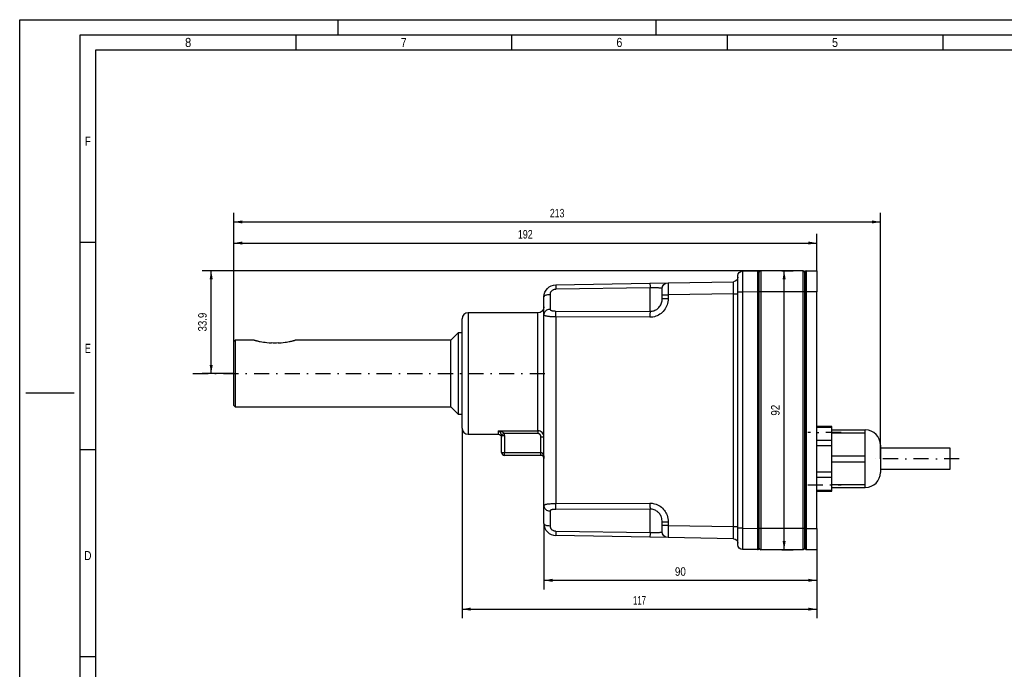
# Paper-space layout 'Blatt-1' of a CAD drawing. Header units: millimetres. Extents: x 0 to 594, y 0 to 420.
# Tile 2 of 4: x 0 to 325, y 206 to 420. Entities that reach past the tile are written whole.
import ezdxf
from ezdxf.enums import TextEntityAlignment as Align

# ---------------------------------------------------------------- set-up
doc = ezdxf.new("R2010")
doc.units = ezdxf.units.MM
doc.linetypes.add('DIVIDE', pattern=[10, 5, -2.5, 0, -2.5])
doc.layers.add('LAYER0', color=7, linetype='Continuous')
doc.styles.add('VERO0-osifont', font='osifont-2014-11-14.ttf')
doc.dimstyles.new('Vero Software', dxfattribs={"dimtxt": 2.8, "dimasz": 2.835641, "dimexe": 1.25, "dimexo": 3, "dimgap": 1.5, "dimtad": 1, "dimdsep": 46, "dimtxsty": 'VERO0-osifont', "dimblk1": 'ArrowheadClosed', "dimblk2": 'ArrowheadClosed', "dimsah": 1, "dimcen": 0, "dimclrt": 7, "dimaunit": 1, "dimadec": 3, "dimazin": 2, "dimtfac": 0.8, "dimtdec": 3, "dimtmove": 0, "dimatfit": 3, "dimfxl": 1, "dimtolj": 1, "dimarcsym": 0})

# ---------------------------------------------------------------- blocks, each defined once
blk = doc.blocks.new('ArrowheadClosed')
at = {"color": 0}
blk.add_solid([(0, 0), (-1, 0.18), (-1, -0.18)], dxfattribs=at)
blk = doc.blocks.new('*D19')
at = {"layer": 'LAYER0', "color": 56, "linetype": 'Continuous'}
for p, q in [((244.43, 337.24), (60.17, 337.24)), ((63.17, 303.34), (63.17, 337.24)), ((70.63, 303.34), (60.17, 303.34))]:
    blk.add_line(p, q, dxfattribs=at)
at = {"layer": 'LAYER0', "color": 56, "linetype": 'Continuous', "xscale": 2.83564090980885, "yscale": 2.83564090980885, "zscale": 2.83564090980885, "rotation": 90}
blk.add_blockref('ArrowheadClosed', (63.17, 337.24), dxfattribs=at)
at = {"layer": 'LAYER0', "color": 56, "linetype": 'Continuous', "extrusion": (0, 0, -1), "xscale": 2.83564090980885, "yscale": 2.83564090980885, "zscale": 2.83564090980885, "rotation": 270}
blk.add_blockref('ArrowheadClosed', (-63.17, 303.34), dxfattribs=at)
at = {"layer": 'LAYER0', "color": 7, "linetype": 'Continuous', "style": 'VERO0-osifont', "width": 0.978656}
blk.add_text('33.9', height=2.8, rotation=90, dxfattribs=at).set_placement((61.67, 317.19), (61.67, 323.39), align=Align.FIT)
blk = doc.blocks.new('*D22')
at = {"layer": 'LAYER0', "color": 56, "linetype": 'Continuous'}
for p, q in [((251.43, 337.24), (255.16, 337.24)), ((252.16, 245.24), (252.16, 337.24)), ((251.43, 245.24), (255.16, 245.24))]:
    blk.add_line(p, q, dxfattribs=at)
at = {"layer": 'LAYER0', "color": 56, "linetype": 'Continuous', "xscale": 2.83564090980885, "yscale": 2.83564090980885, "zscale": 2.83564090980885, "rotation": 90}
blk.add_blockref('ArrowheadClosed', (252.16, 337.24), dxfattribs=at)
at = {"layer": 'LAYER0', "color": 56, "linetype": 'Continuous', "extrusion": (0, 0, -1), "xscale": 2.83564090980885, "yscale": 2.83564090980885, "zscale": 2.83564090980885, "rotation": 270}
blk.add_blockref('ArrowheadClosed', (-252.16, 245.24), dxfattribs=at)
at = {"layer": 'LAYER0', "color": 7, "linetype": 'Continuous', "style": 'VERO0-osifont', "width": 0.980556}
blk.add_text('92', height=2.8, rotation=90, dxfattribs=at).set_placement((250.66, 289.44), (250.66, 293.04), align=Align.FIT)
blk = doc.blocks.new('*D23')
at = {"layer": 'LAYER0', "color": 56, "linetype": 'Continuous'}
for p, q in [((172.93, 253.89), (172.93, 232.14)), ((262.93, 245.24), (262.93, 232.14)), ((172.93, 235.14), (262.93, 235.14))]:
    blk.add_line(p, q, dxfattribs=at)
at = {"layer": 'LAYER0', "color": 56, "linetype": 'Continuous', "extrusion": (0, 0, -1), "xscale": 2.83564090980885, "yscale": 2.83564090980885, "zscale": 2.83564090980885}
blk.add_blockref('ArrowheadClosed', (-172.93, 235.14), dxfattribs=at)
at = {"layer": 'LAYER0', "color": 56, "linetype": 'Continuous', "xscale": 2.83564090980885, "yscale": 2.83564090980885, "zscale": 2.83564090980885}
blk.add_blockref('ArrowheadClosed', (262.93, 235.14), dxfattribs=at)
at = {"layer": 'LAYER0', "color": 230, "linetype": 'Continuous', "style": 'VERO0-osifont', "width": 0.979066}
blk.add_text('90', height=2.8, dxfattribs=at).set_placement((216.13, 236.64), (219.74, 236.64), align=Align.FIT)
blk = doc.blocks.new('*D24')
at = {"layer": 'LAYER0', "color": 56, "linetype": 'Continuous'}
for p, q in [((145.93, 285.34), (145.93, 222.63)), ((262.93, 245.24), (262.93, 222.63)), ((145.93, 225.63), (262.93, 225.63))]:
    blk.add_line(p, q, dxfattribs=at)
at = {"layer": 'LAYER0', "color": 56, "linetype": 'Continuous', "extrusion": (0, 0, -1), "xscale": 2.83564090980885, "yscale": 2.83564090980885, "zscale": 2.83564090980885}
blk.add_blockref('ArrowheadClosed', (-145.93, 225.63), dxfattribs=at)
at = {"layer": 'LAYER0', "color": 56, "linetype": 'Continuous', "xscale": 2.83564090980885, "yscale": 2.83564090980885, "zscale": 2.83564090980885}
blk.add_blockref('ArrowheadClosed', (262.93, 225.63), dxfattribs=at)
at = {"layer": 'LAYER0', "color": 230, "linetype": 'Continuous', "style": 'VERO0-osifont', "width": 0.979616}
blk.add_text('117', height=2.8, dxfattribs=at).set_placement((202.28, 227.13), (206.59, 227.13), align=Align.FIT)
blk = doc.blocks.new('*D25')
at = {"layer": 'LAYER0', "color": 56, "linetype": 'Continuous'}
for p, q in [((70.63, 313.84), (70.63, 349.35)), ((262.93, 337.24), (262.93, 349.35)), ((70.63, 346.35), (262.93, 346.35))]:
    blk.add_line(p, q, dxfattribs=at)
at = {"layer": 'LAYER0', "color": 56, "linetype": 'Continuous', "extrusion": (0, 0, -1), "xscale": 2.83564090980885, "yscale": 2.83564090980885, "zscale": 2.83564090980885}
blk.add_blockref('ArrowheadClosed', (-70.63, 346.35), dxfattribs=at)
at = {"layer": 'LAYER0', "color": 56, "linetype": 'Continuous', "xscale": 2.83564090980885, "yscale": 2.83564090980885, "zscale": 2.83564090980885}
blk.add_blockref('ArrowheadClosed', (262.93, 346.35), dxfattribs=at)
at = {"layer": 'LAYER0', "color": 230, "linetype": 'Continuous', "style": 'VERO0-osifont', "width": 0.980628}
blk.add_text('192', height=2.8, dxfattribs=at).set_placement((164.34, 347.85), (169.22, 347.85), align=Align.FIT)
blk = doc.blocks.new('*D26')
at = {"layer": 'LAYER0', "color": 56, "linetype": 'Continuous'}
for p, q in [((70.63, 313.84), (70.63, 356.31)), ((283.93, 275.24), (283.93, 356.31)), ((70.63, 353.31), (283.93, 353.31))]:
    blk.add_line(p, q, dxfattribs=at)
at = {"layer": 'LAYER0', "color": 56, "linetype": 'Continuous', "extrusion": (0, 0, -1), "xscale": 2.83564090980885, "yscale": 2.83564090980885, "zscale": 2.83564090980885}
blk.add_blockref('ArrowheadClosed', (-70.63, 353.31), dxfattribs=at)
at = {"layer": 'LAYER0', "color": 56, "linetype": 'Continuous', "xscale": 2.83564090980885, "yscale": 2.83564090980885, "zscale": 2.83564090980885}
blk.add_blockref('ArrowheadClosed', (283.93, 353.31), dxfattribs=at)
at = {"layer": 'LAYER0', "color": 230, "linetype": 'Continuous', "style": 'VERO0-osifont', "width": 0.979332}
blk.add_text('213', height=2.8, dxfattribs=at).set_placement((174.89, 354.81), (179.68, 354.81), align=Align.FIT)
blk = doc.blocks.new('Entity set 0')
at = {"layer": 'LAYER0', "color": 252, "linetype": 'Continuous'}
for p, q in [((0, 420), (594, 420)), ((0, 0), (0, 420)), ((105, 415), (105, 420)), ((210, 415), (210, 420)), ((20, 5), (20, 415)), ((20, 415), (589, 415)), ((91.12, 415), (91.12, 410)), ((162.25, 415), (162.25, 410)), ((233.37, 415), (233.37, 410)), ((304.5, 415), (304.5, 410)), ((20, 346.67), (25, 346.67)), ((2, 297), (18, 297)), ((20, 278.33), (25, 278.33)), ((20, 210), (25, 210))]:
    blk.add_line(p, q, dxfattribs=at)
at = {"layer": 'LAYER0', "color": 4, "linetype": 'Continuous'}
for p, q in [((584, 410), (25, 410)), ((25, 410), (25, 10))]:
    blk.add_line(p, q, dxfattribs=at)
at = {"layer": 'LAYER0', "color": 7, "linetype": 'Continuous', "style": 'VERO0-osifont'}
for s, width, p, p2 in [('8', 0.977037, (54.54, 411), (56.59, 411)), ('7', 0.977877, (125.74, 411), (127.64, 411)), ('6', 0.975837, (196.83, 411), (198.79, 411)), ('5', 0.976716, (267.95, 411), (269.93, 411)), ('F', 0.980822, (21.52, 378.45), (23.48, 378.45)), ('E', 0.980822, (21.52, 310.12), (23.48, 310.12)), ('D', 0.979347, (21.33, 241.79), (23.67, 241.79))]:
    blk.add_text(s, height=3, dxfattribs=dict(at, width=width)).set_placement(p, p2, align=Align.FIT)
blk = doc.blocks.new('View  2')
at = {"layer": 'LAYER0', "color": 4, "linetype": 'Continuous'}
for p, q in [((236.93, 330.14), (236.93, 335.64)), ((238.41, 337.14), (243.43, 337.23)), ((243.93, 330.24), (243.93, 336.74)), ((258.43, 337.24), (244.43, 337.24)), ((258.93, 336.74), (258.93, 330.24)), ((258.93, 330.24), (258.93, 336.74)), ((259.43, 337.24), (262.93, 337.24)), ((262.93, 337.24), (262.93, 330.24)), ((176.87, 332.59), (207.9, 333.13)), ((207.9, 333.13), (213.9, 333.24)), ((213.9, 333.24), (235.46, 333.61)), ((172.93, 322.72), (172.93, 328.59)), ((211.93, 329.24), (211.93, 331.24)), ((211.93, 328.1), (211.93, 329.24)), ((236.93, 252.33), (236.93, 330.14)), ((243.93, 252.24), (243.93, 330.24)), ((258.93, 330.24), (258.93, 252.24)), ((258.93, 252.24), (258.93, 330.24)), ((262.93, 252.24), (262.93, 330.24)), ((170.93, 323.34), (147.93, 323.34)), ((172.93, 259.76), (172.93, 322.72)), ((145.93, 285.34), (145.93, 321.34)), ((144.63, 316.79), (142.18, 314.34)), ((144.63, 316.79), (144.63, 289.89)), ((145.93, 316.79), (144.63, 316.79)), ((71.13, 314.34), (70.63, 313.84)), ((70.63, 292.84), (70.63, 313.84)), ((71.13, 314.34), (71.13, 292.34)), ((77.39, 314.34), (71.13, 314.34)), ((142.18, 314.34), (90.88, 314.34)), ((142.18, 292.34), (142.18, 314.34)), ((70.63, 292.84), (71.13, 292.34)), ((71.13, 292.34), (142.18, 292.34)), ((142.18, 292.34), (144.63, 289.89)), ((144.63, 289.89), (145.93, 289.89)), ((267.93, 285.9), (262.93, 285.9)), ((267.93, 285.63), (267.93, 285.9)), ((147.93, 283.34), (157.93, 283.34)), ((158.93, 277.34), (158.93, 282.94)), ((267.93, 284.74), (267.93, 285.63)), ((267.93, 284.74), (278.93, 284.74)), ((267.93, 283.74), (267.93, 284.74)), ((267.93, 282.19), (267.93, 283.74)), ((278.93, 283.74), (278.93, 284.74)), ((278.93, 279.99), (278.93, 283.74)), ((267.93, 281.3), (267.93, 282.19)), ((267.93, 279.57), (267.93, 281.3)), ((267.93, 277.79), (267.93, 279.57)), ((278.93, 276.24), (278.93, 279.99)), ((283.93, 279.74), (283.93, 270.74)), ((171.93, 276.34), (159.93, 276.34)), ((267.93, 276.24), (267.93, 277.79)), ((267.93, 274.24), (267.93, 276.24)), ((278.93, 274.24), (278.93, 276.24)), ((306.93, 278.74), (283.93, 278.74)), ((306.93, 271.74), (306.93, 278.74)), ((267.93, 272.69), (267.93, 274.24)), ((278.93, 270.49), (278.93, 274.24)), ((267.93, 270.91), (267.93, 272.69)), ((267.93, 269.18), (267.93, 270.91)), ((278.93, 266.74), (278.93, 270.49)), ((283.93, 271.74), (306.93, 271.74)), ((267.93, 268.29), (267.93, 269.18)), ((267.93, 266.74), (267.93, 268.29)), ((267.93, 265.74), (267.93, 266.74)), ((278.93, 265.74), (278.93, 266.74)), ((262.93, 264.58), (267.93, 264.58)), ((267.93, 264.85), (267.93, 265.74)), ((267.93, 265.74), (278.93, 265.74)), ((267.93, 264.58), (267.93, 264.85)), ((172.93, 253.89), (172.93, 259.76)), ((211.93, 253.24), (211.93, 254.37)), ((211.93, 251.24), (211.93, 253.24)), ((236.93, 246.84), (236.93, 252.33)), ((243.93, 245.74), (243.93, 252.24)), ((258.93, 252.24), (258.93, 245.74)), ((258.93, 245.74), (258.93, 252.24)), ((262.93, 252.24), (262.93, 245.24)), ((207.9, 249.35), (176.87, 249.89)), ((213.9, 249.24), (207.9, 249.35)), ((235.46, 248.87), (213.9, 249.24)), ((243.43, 245.25), (238.41, 245.34)), ((258.43, 245.24), (244.43, 245.24)), ((262.93, 245.24), (259.43, 245.24))]:
    blk.add_line(p, q, dxfattribs=at)
at = {"layer": 'LAYER0', "color": 136, "linetype": 'Continuous'}
for p, q in [((243.43, 330.23), (243.43, 337.23)), ((244.43, 337.24), (244.43, 330.24)), ((258.43, 330.24), (258.43, 337.24)), ((259.43, 337.24), (259.43, 330.24)), ((207.93, 331.55), (176.9, 331.1)), ((207.93, 323.83), (207.93, 331.55)), ((174.93, 329.43), (174.93, 324.53)), ((211.93, 329.24), (213.9, 329.24)), ((211.93, 328.1), (213.9, 328.1)), ((235.46, 329.61), (213.9, 329.24)), ((213.9, 329.24), (213.9, 328.1)), ((235.46, 329.61), (236.93, 329.61)), ((235.46, 252.86), (235.46, 329.61)), ((238.41, 330.14), (236.93, 330.14)), ((243.43, 330.23), (238.41, 330.14)), ((238.41, 330.14), (238.41, 252.33)), ((243.43, 330.23), (243.93, 330.23)), ((243.43, 252.25), (243.43, 330.23)), ((244.43, 330.24), (243.93, 330.24)), ((258.43, 330.24), (244.43, 330.24)), ((244.43, 330.24), (244.43, 252.24)), ((258.43, 252.24), (258.43, 330.24)), ((258.93, 330.24), (258.43, 330.24)), ((259.43, 330.24), (258.93, 330.24)), ((262.93, 330.24), (259.43, 330.24)), ((259.43, 330.24), (259.43, 252.24)), ((147.93, 323.34), (147.93, 283.34)), ((170.93, 284.48), (170.93, 323.34)), ((176.87, 322), (176.87, 260.48)), ((207.9, 321.87), (176.87, 322)), ((176.9, 323.94), (207.93, 323.83)), ((157.93, 283.34), (157.93, 284.48)), ((157.93, 284.48), (170.93, 284.48)), ((158.89, 283.26), (159.85, 283.54)), ((158.93, 282.94), (159.93, 282.94)), ((170.93, 283.54), (159.85, 283.54)), ((159.93, 282.94), (159.93, 277.34)), ((170.93, 284.48), (170.93, 283.54)), ((262.93, 285.63), (267.93, 285.63)), ((267.93, 283.74), (278.93, 283.74)), ((171.93, 282.48), (172.93, 282.48)), ((171.93, 277.34), (171.93, 282.48)), ((262.93, 281.3), (267.93, 281.3)), ((262.93, 279.57), (267.93, 279.57)), ((158.93, 277.34), (159.93, 277.34)), ((159.93, 277.34), (171.93, 277.34)), ((159.93, 276.34), (159.93, 277.34)), ((171.93, 276.34), (171.93, 277.34)), ((267.93, 276.24), (278.93, 276.24)), ((267.93, 274.24), (278.93, 274.24)), ((262.93, 270.91), (267.93, 270.91)), ((262.93, 269.18), (267.93, 269.18)), ((267.93, 266.74), (278.93, 266.74)), ((262.93, 264.85), (267.93, 264.85)), ((176.87, 260.48), (207.9, 260.61)), ((174.93, 257.95), (174.93, 253.05)), ((207.93, 258.65), (176.9, 258.54)), ((207.93, 250.93), (207.93, 258.65)), ((213.9, 254.37), (211.93, 254.37)), ((213.9, 254.37), (213.9, 253.24)), ((176.9, 251.38), (207.93, 250.93)), ((213.9, 253.24), (211.93, 253.24)), ((213.9, 253.24), (235.46, 252.86)), ((235.46, 252.86), (236.93, 252.86)), ((238.41, 252.33), (236.93, 252.33)), ((238.41, 252.33), (243.43, 252.25)), ((243.43, 252.25), (243.93, 252.25)), ((243.43, 245.25), (243.43, 252.25)), ((244.43, 252.24), (243.93, 252.24)), ((258.43, 252.24), (244.43, 252.24)), ((244.43, 252.24), (244.43, 245.24)), ((258.43, 245.24), (258.43, 252.24)), ((258.93, 252.24), (258.43, 252.24)), ((259.43, 252.24), (258.93, 252.24)), ((259.43, 252.24), (259.43, 245.24)), ((259.43, 252.24), (262.93, 252.24))]:
    blk.add_line(p, q, dxfattribs=at)
at = {"layer": 'LAYER0', "color": 100, "linetype": 'DIVIDE'}
for p, q in [((57.13, 303.34), (173.93, 303.34)), ((270.93, 283.9), (259.93, 283.9)), ((309.93, 275.24), (280.93, 275.24)), ((259.93, 266.58), (270.93, 266.58))]:
    blk.add_line(p, q, dxfattribs=at)
at = {"layer": 'LAYER0', "color": 136, "linetype": 'Continuous', "flags": 128}
for points in [[(238.41, 337.14), (238.41, 337.11), (238.4, 337.01), (238.4, 336.84), (238.4, 336.61), (238.4, 336.32), (238.4, 335.96), (238.4, 335.55), (238.4, 335.09), (238.4, 334.58), (238.4, 334.03), (238.4, 333.44), (238.4, 332.82), (238.4, 332.18), (238.4, 331.51), (238.41, 330.83), (238.41, 330.14)], [(176.87, 332.59), (176.87, 332.56), (176.87, 332.47), (176.87, 332.32), (176.88, 332.12), (176.88, 331.88), (176.89, 331.59), (176.9, 331.28), (176.9, 331.1)], [(207.9, 333.13), (207.9, 333.1), (207.9, 333.01), (207.91, 332.86), (207.91, 332.66), (207.92, 332.42), (207.92, 332.13), (207.93, 331.82), (207.93, 331.55)], [(211.93, 331.24), (211.92, 331.3), (211.88, 331.35), (211.83, 331.38), (211.76, 331.41), (211.68, 331.44), (211.59, 331.46), (211.49, 331.48), (211.38, 331.49), (211.24, 331.51), (211.1, 331.52), (210.94, 331.53), (210.7, 331.54), (210.45, 331.55), (210.27, 331.56), (210.07, 331.56), (209.87, 331.56), (209.58, 331.56), (209.28, 331.56), (209.06, 331.56), (208.84, 331.56), (208.62, 331.56), (208.45, 331.56), (208.28, 331.55), (208.11, 331.55), (207.93, 331.55)], [(213.9, 333.24), (213.9, 333.22), (213.89, 333.16), (213.89, 333.07), (213.89, 332.93), (213.89, 332.77), (213.89, 332.56), (213.89, 332.33), (213.89, 332.07), (213.89, 331.78), (213.89, 331.46), (213.89, 331.12), (213.89, 330.77), (213.89, 330.4), (213.89, 330.02), (213.9, 329.63), (213.9, 329.24)], [(235.46, 329.61), (235.46, 330.01), (235.47, 330.39), (235.47, 330.78), (235.47, 331.14), (235.47, 331.5), (235.47, 331.84), (235.47, 332.15), (235.47, 332.44), (235.47, 332.71), (235.47, 332.94), (235.47, 333.14), (235.47, 333.31), (235.47, 333.44), (235.47, 333.54), (235.46, 333.59), (235.46, 333.61)], [(172.93, 328.59), (172.97, 328.74), (173.06, 328.88), (173.2, 329.01), (173.4, 329.13), (173.65, 329.23), (173.93, 329.32), (174.25, 329.38), (174.59, 329.42), (174.93, 329.43)], [(176.9, 331.1), (176.74, 331.09), (176.58, 331.07), (176.42, 331.04), (176.26, 331), (176.1, 330.94), (175.95, 330.88), (175.81, 330.8), (175.67, 330.72), (175.54, 330.62), (175.42, 330.51), (175.33, 330.42), (175.25, 330.32), (175.17, 330.22), (175.11, 330.11), (175.05, 330), (175.01, 329.89), (174.98, 329.77), (174.95, 329.66), (174.94, 329.54), (174.93, 329.43)], [(213.9, 328.1), (213.88, 327.56), (213.81, 327.01), (213.7, 326.47), (213.56, 325.99), (213.38, 325.51), (213.16, 325.06), (212.91, 324.62), (212.62, 324.21), (212.3, 323.83), (211.95, 323.47), (211.58, 323.15), (211.18, 322.86), (210.75, 322.6), (210.31, 322.38), (209.85, 322.2), (209.37, 322.06), (208.89, 321.95), (208.39, 321.89), (207.9, 321.87)], [(207.93, 323.83), (208.26, 323.84), (208.59, 323.88), (208.92, 323.95), (209.23, 324.05), (209.54, 324.17), (209.84, 324.32), (210.12, 324.49), (210.39, 324.69), (210.64, 324.91), (210.87, 325.15), (211.08, 325.41), (211.27, 325.69), (211.44, 325.99), (211.59, 326.3), (211.71, 326.62), (211.8, 326.96), (211.88, 327.34), (211.92, 327.72), (211.93, 328.1)], [(172.93, 322.72), (172.97, 323.03), (173.06, 323.34), (173.2, 323.62), (173.4, 323.88), (173.65, 324.11), (173.93, 324.29), (174.25, 324.42), (174.59, 324.5), (174.93, 324.53)], [(176.87, 322), (176.54, 322), (176.21, 322.01), (175.89, 322.02), (175.58, 322.03), (175.28, 322.05), (174.99, 322.07), (174.71, 322.09), (174.45, 322.12), (174.21, 322.15), (173.98, 322.19), (173.78, 322.23), (173.59, 322.27), (173.42, 322.32), (173.28, 322.38), (173.16, 322.43), (173.07, 322.49), (172.99, 322.56), (172.95, 322.64), (172.93, 322.72)], [(174.93, 324.53), (174.94, 324.48), (174.95, 324.44), (174.97, 324.39), (175, 324.35), (175.04, 324.31), (175.08, 324.27), (175.14, 324.23), (175.2, 324.2), (175.26, 324.16), (175.36, 324.13), (175.46, 324.09), (175.57, 324.06), (175.69, 324.04), (175.83, 324.01), (175.97, 323.99), (176.11, 323.98), (176.26, 323.96), (176.42, 323.95), (176.58, 323.94), (176.74, 323.94), (176.9, 323.94)], [(176.87, 322), (176.87, 322.35), (176.87, 322.68), (176.87, 323), (176.88, 323.29), (176.88, 323.53), (176.89, 323.73), (176.9, 323.88), (176.9, 323.94)], [(207.93, 323.83), (207.93, 323.73), (207.92, 323.57), (207.92, 323.36), (207.91, 323.11), (207.91, 322.81), (207.9, 322.49), (207.9, 322.15), (207.9, 321.87)], [(158.89, 283.26), (158.87, 283.32), (158.85, 283.38), (158.83, 283.43), (158.81, 283.48), (158.79, 283.53), (158.76, 283.59), (158.7, 283.69), (158.64, 283.79), (158.58, 283.87), (158.52, 283.95), (158.38, 284.11), (158.24, 284.24), (158.11, 284.36), (157.94, 284.48), (157.93, 284.48)], [(157.93, 284.48), (157.94, 284.48), (158.28, 284.42), (158.56, 284.34), (158.83, 284.25), (159.1, 284.14), (159.22, 284.07), (159.35, 284), (159.47, 283.93), (159.58, 283.84), (159.64, 283.79), (159.68, 283.75), (159.73, 283.7), (159.77, 283.65), (159.81, 283.6), (159.85, 283.54)], [(171.93, 282.48), (171.93, 282.58), (171.92, 282.68), (171.9, 282.77), (171.87, 282.85), (171.84, 282.93), (171.8, 283.01), (171.76, 283.09), (171.71, 283.15), (171.65, 283.22), (171.6, 283.28), (171.53, 283.33), (171.47, 283.38), (171.4, 283.42), (171.33, 283.46), (171.25, 283.49), (171.17, 283.51), (171.1, 283.53), (171.02, 283.54), (170.93, 283.54)], [(171.93, 277.34), (172.15, 277.29), (172.34, 277.17), (172.5, 276.99), (172.61, 276.81), (172.7, 276.62), (172.77, 276.45), (172.81, 276.3), (172.85, 276.16), (172.87, 276.03), (172.89, 275.91), (172.91, 275.8), (172.92, 275.7), (172.93, 275.61), (172.93, 275.52), (172.93, 275.43), (172.93, 275.34)], [(172.93, 259.76), (172.95, 259.84), (172.99, 259.91), (173.04, 259.96), (173.1, 260.01), (173.17, 260.05), (173.26, 260.09), (173.36, 260.13), (173.47, 260.17), (173.6, 260.21), (173.75, 260.24), (173.9, 260.27), (174.13, 260.31), (174.39, 260.35), (174.57, 260.37), (174.77, 260.39), (174.97, 260.41), (175.26, 260.43), (175.57, 260.45), (175.89, 260.46), (176.22, 260.47), (176.54, 260.48), (176.87, 260.48)], [(176.9, 258.54), (176.89, 258.66), (176.89, 258.83), (176.88, 259.05), (176.88, 259.32), (176.87, 259.62), (176.87, 259.95), (176.87, 260.29), (176.87, 260.48)], [(207.9, 260.61), (208.24, 260.6), (208.59, 260.57), (208.93, 260.52), (209.41, 260.41), (209.9, 260.26), (210.36, 260.07), (210.81, 259.85), (211.25, 259.57), (211.66, 259.26), (212.05, 258.91), (212.4, 258.54), (212.68, 258.19), (212.93, 257.82), (213.16, 257.43), (213.35, 257.02), (213.52, 256.61), (213.69, 256.07), (213.81, 255.51), (213.88, 254.94), (213.9, 254.37)], [(207.9, 260.61), (207.9, 260.26), (207.9, 259.92), (207.91, 259.61), (207.91, 259.32), (207.92, 259.07), (207.92, 258.87), (207.93, 258.73), (207.93, 258.65)], [(174.93, 257.95), (174.59, 257.97), (174.25, 258.06), (173.93, 258.19), (173.65, 258.37), (173.4, 258.6), (173.2, 258.86), (173.06, 259.14), (172.97, 259.45), (172.93, 259.76)], [(176.9, 258.54), (176.74, 258.54), (176.58, 258.54), (176.42, 258.53), (176.26, 258.52), (176.1, 258.5), (175.95, 258.48), (175.81, 258.46), (175.67, 258.44), (175.54, 258.41), (175.42, 258.37), (175.33, 258.34), (175.25, 258.31), (175.17, 258.27), (175.11, 258.23), (175.05, 258.19), (175.01, 258.14), (174.98, 258.1), (174.95, 258.05), (174.94, 258), (174.93, 257.95)], [(211.93, 254.37), (211.92, 254.77), (211.87, 255.17), (211.79, 255.56), (211.68, 255.94), (211.57, 256.22), (211.44, 256.5), (211.29, 256.76), (211.12, 257.02), (210.94, 257.25), (210.75, 257.46), (210.55, 257.65), (210.34, 257.83), (210.11, 257.99), (209.87, 258.14), (209.58, 258.29), (209.27, 258.42), (208.95, 258.52), (208.62, 258.59), (208.39, 258.62), (208.16, 258.64), (207.93, 258.65)], [(174.93, 253.05), (174.59, 253.06), (174.25, 253.1), (173.93, 253.16), (173.65, 253.25), (173.4, 253.35), (173.2, 253.47), (173.06, 253.6), (172.97, 253.74), (172.93, 253.89)], [(174.93, 253.05), (174.94, 252.94), (174.95, 252.84), (174.97, 252.73), (175, 252.62), (175.04, 252.52), (175.08, 252.42), (175.14, 252.32), (175.2, 252.23), (175.26, 252.14), (175.36, 252.03), (175.46, 251.92), (175.57, 251.83), (175.69, 251.74), (175.83, 251.66), (175.97, 251.59), (176.11, 251.53), (176.26, 251.48), (176.42, 251.44), (176.58, 251.41), (176.74, 251.39), (176.9, 251.38)], [(176.9, 251.38), (176.89, 251.06), (176.89, 250.75), (176.88, 250.48), (176.88, 250.26), (176.87, 250.08), (176.87, 249.96), (176.87, 249.9), (176.87, 249.89)], [(207.93, 250.93), (207.93, 250.6), (207.92, 250.29), (207.92, 250.01), (207.91, 249.77), (207.91, 249.58), (207.9, 249.44), (207.9, 249.37), (207.9, 249.35)], [(207.93, 250.93), (208.26, 250.93), (208.58, 250.92), (208.91, 250.92), (209.23, 250.92), (209.54, 250.92), (209.83, 250.92), (210.12, 250.92), (210.39, 250.93), (210.64, 250.93), (210.87, 250.94), (211.08, 250.96), (211.27, 250.98), (211.44, 251), (211.59, 251.02), (211.71, 251.05), (211.8, 251.08), (211.86, 251.12), (211.9, 251.15), (211.93, 251.19), (211.93, 251.24)], [(213.9, 253.24), (213.9, 252.85), (213.89, 252.46), (213.89, 252.08), (213.89, 251.71), (213.89, 251.36), (213.89, 251.02), (213.89, 250.7), (213.89, 250.41), (213.89, 250.15), (213.89, 249.92), (213.89, 249.71), (213.89, 249.55), (213.89, 249.41), (213.89, 249.32), (213.9, 249.26), (213.9, 249.24)], [(235.46, 248.87), (235.46, 248.88), (235.47, 248.94), (235.47, 249.04), (235.47, 249.17), (235.47, 249.34), (235.47, 249.54), (235.47, 249.77), (235.47, 250.04), (235.47, 250.33), (235.47, 250.64), (235.47, 250.98), (235.47, 251.33), (235.47, 251.7), (235.47, 252.08), (235.46, 252.47), (235.46, 252.86)], [(238.41, 252.33), (238.41, 251.65), (238.4, 250.97), (238.4, 250.3), (238.4, 249.66), (238.4, 249.04), (238.4, 248.45), (238.4, 247.89), (238.4, 247.39), (238.4, 246.92), (238.4, 246.52), (238.4, 246.16), (238.4, 245.87), (238.4, 245.64), (238.4, 245.47), (238.41, 245.37), (238.41, 245.34)]]:
    blk.add_lwpolyline(points, dxfattribs=at)
at = {"layer": 'LAYER0', "color": 4, "linetype": 'Continuous', "flags": 128}
for points in [[(77.38, 314.34), (77.38, 314.34), (77.39, 314.34), (77.42, 314.33), (77.47, 314.32), (77.54, 314.3), (77.63, 314.27), (77.73, 314.25), (77.85, 314.21), (77.99, 314.18), (78.15, 314.14), (78.32, 314.1), (78.5, 314.06), (78.69, 314.01), (79.01, 313.94), (79.34, 313.88), (79.84, 313.78), (80.37, 313.7), (80.93, 313.62), (81.5, 313.55), (82.27, 313.48), (83.05, 313.44)], [(85.22, 313.44), (85.72, 313.46), (86.21, 313.5), (86.9, 313.57), (87.57, 313.65), (88.01, 313.72), (88.45, 313.79), (88.86, 313.86), (89.17, 313.93), (89.46, 313.99), (89.75, 314.05), (90.01, 314.11), (90.19, 314.16), (90.36, 314.2), (90.47, 314.23), (90.56, 314.25), (90.65, 314.27), (90.74, 314.3), (90.8, 314.32), (90.84, 314.33), (90.86, 314.33), (90.88, 314.34), (90.88, 314.34)]]:
    blk.add_lwpolyline(points, dxfattribs=at)
at = {"layer": 'LAYER0', "color": 4, "linetype": 'Continuous', "extrusion": (0, 0, -1)}
for centre, radius, start, end in [((-235.43, 335.11), 1.5, 180, 269), ((-238.43, 335.64), 1.5, 0, 89), ((-176.94, 328.59), 4, 0.0013, 88.9959), ((-213.93, 331.24), 2, 0, 89), ((-170.93, 325.34), 2, 180, 270), ((-84.13, 323.51), 10.13, 263.8688, 276.1274), ((-157.93, 282.34), 1, 90, 180), ((-213.93, 251.24), 2, 271, 0), ((-235.43, 247.37), 1.5, 91, 180), ((-238.43, 246.84), 1.5, 271, 0), ((-258.43, 245.74), 0.5, 180, 270), ((-259.43, 245.74), 0.5, 270, 0)]:
    blk.add_arc(centre, radius, start, end, dxfattribs=at)
at = {"layer": 'LAYER0', "color": 4, "linetype": 'Continuous'}
for centre, radius, start, end in [((243.43, 336.73), 0.5, 0, 91), ((244.43, 336.74), 0.5, 90, 180), ((258.43, 336.74), 0.5, 0, 90), ((259.43, 336.74), 0.5, 90, 180), ((147.93, 321.34), 2, 90, 180), ((147.93, 285.34), 2, 180, 270), ((278.93, 279.74), 5, 0, 90), ((159.93, 277.34), 1, 180, 270), ((171.93, 275.34), 1, 0, 90), ((278.93, 270.74), 5, 270, 0), ((176.93, 253.89), 4, 180.0027, 268.9984), ((243.43, 245.75), 0.5, 269, 0), ((244.43, 245.74), 0.5, 180, 270)]:
    blk.add_arc(centre, radius, start, end, dxfattribs=at)
at = {"layer": 'LAYER0', "color": 136, "linetype": 'Continuous', "extrusion": (0, 0, -1)}
blk.add_arc((-157.75, 282.94), 1.19, 164.5584, 179.9965, dxfattribs=at)
at = {"layer": 'LAYER0', "color": 136, "linetype": 'Continuous'}
for centre, radius, start, end in [((157.81, 282.94), 2.12, 359.9997, 16.3452), ((170.93, 282.48), 2, 359.9825, 89.9951)]:
    blk.add_arc(centre, radius, start, end, dxfattribs=at)

psp = doc.layouts.new('Blatt-1')

# ---------------------------------------------------------------- block references
at = {"layer": 'LAYER0', "color": 4, "linetype": 'Continuous'}
for name in ['Entity set 0', 'View  2']:
    psp.add_blockref(name, (0, 0), dxfattribs=at)

# ---------------------------------------------------------------- dimensions: what is measured, and where the dimension line sits
at = {"layer": 'LAYER0', "color": 56, "linetype": 'Continuous'}
for base, p1, p2, override, picture, middle in [((207.924, 353.306), (70.635, 313.84), (283.935, 275.24), {"dimasz": 2.835641, "dimdec": 0, "dimdsep": 46, "dimtxsty": 'VERO0-osifont', "dimclrt": 230}, '*D26', (181.181, 354.806)), ((157.707, 346.35), (70.635, 313.84), (262.935, 337.24), {"dimasz": 2.835641, "dimdec": 0, "dimdsep": 46, "dimtxsty": 'VERO0-osifont', "dimclrt": 230}, '*D25', (170.725, 347.85)), ((223.827, 225.629), (145.935, 285.34), (262.935, 245.24), {"dimasz": 2.835641, "dimdsep": 46, "dimtxsty": 'VERO0-osifont', "dimclrt": 230}, '*D24', (208.094, 227.129)), ((190.225, 235.136), (262.935, 245.24), (172.935, 253.887), {"dimasz": 2.835641, "dimdsep": 46, "dimtxsty": 'VERO0-osifont', "dimclrt": 230}, '*D23', (221.239, 236.636))]:
    dim = psp.add_linear_dim(base=base, p1=p1, p2=p2, dimstyle='Vero Software', override=override, dxfattribs=at)
    dim.commit()
    dim.dimension.update_dxf_attribs({"geometry": picture, "text_midpoint": middle})
for base, p1, p2, picture, middle in [((63.17, 313.645), (70.635, 303.34), (244.435, 337.24), '*D19', (61.67, 324.885)), ((252.162, 275.134), (251.435, 337.24), (251.435, 245.24), '*D22', (250.662, 294.544))]:
    dim = psp.add_linear_dim(base=base, p1=p1, p2=p2, angle=90, dimstyle='Vero Software', override={"dimasz": 2.835641, "dimdsep": 46, "dimtxsty": 'VERO0-osifont'}, dxfattribs=at)
    dim.commit()
    dim.dimension.update_dxf_attribs({"geometry": picture, "text_midpoint": middle})

doc.saveas('drawing.dxf')
